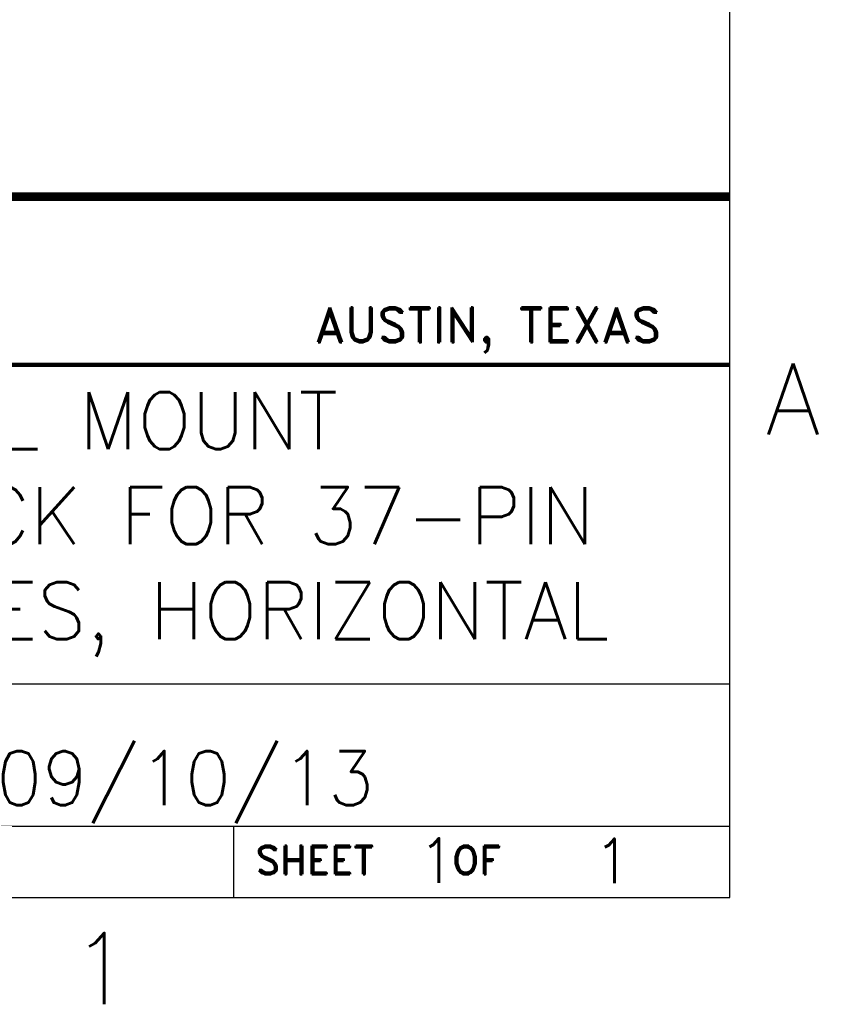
# Model space of a CAD drawing. Header units: inches. Extents: x -28.4 to 11.2, y 24.4 to 41.4.
# Tile 11 of 16: x -9.4 to -6.6, y 24.5 to 27.9. Entities that reach past the tile are written whole.
import ezdxf
from ezdxf.enums import TextEntityAlignment as Align

# ---------------------------------------------------------------- set-up
doc = ezdxf.new("R2010")
doc.units = ezdxf.units.IN
doc.header["$LTSCALE"] = 1.87
doc.header["$MEASUREMENT"] = 0
doc.layers.get('0').update_dxf_attribs({"linetype": 'CONTINUOUS'})
doc.styles.add('ROMANS', font='romans.shx')
doc.styles.add('SIMPLEX', font='SIMPLEX')

msp = doc.modelspace()

# ---------------------------------------------------------------- linework, layer by layer
for p, q in [((-6.9245, 24.8613), (-6.9245, 40.8613)), ((-12.0495, 25.6113), (-6.9245, 25.6113)), ((-12.0495, 25.1113), (-6.9245, 25.1113)), ((-8.6645, 24.8613), (-8.6645, 25.1113)), ((-27.9245, 24.8613), (-6.9245, 24.8613))]:
    msp.add_line(p, q)
for points, const_width in [([(-14.8145, 24.8463), (-14.8145, 27.3213), (-6.9245, 27.3213)], 0.03), ([(-11.6957, 26.7313), (-6.9245, 26.7313)], 0.015)]:
    msp.add_lwpolyline(points, dxfattribs=dict(const_width=const_width))

# ---------------------------------------------------------------- texts
at = {"style": 'SIMPLEX'}
for s, p in [('A', (-6.7995, 26.4863)), ('1', (-9.237, 24.4863))]:
    msp.add_text(s, height=0.25, dxfattribs=at).set_placement(p)
for s, insert, char_height, width, attachment_point, style in [('{\\Fromand|c0;AUSTIN, TEXAS}', (-7.1656, 26.8529), 0.1216, 1.4119, 6, 'ROMANS'), ('DIN-RAIL MOUNT\\PTERMINAL BLOCK FOR 37-PIN D-SUB MODULES, HORIZONTAL', (-9.4267, 26.1713), 0.2, 4.929564, 5, 'SIMPLEX'), ('{\\Fromand|c0;SHEET    OF}', (-8.5884, 24.9926), 0.1, 1.3384, 4, 'ROMANS')]:
    msp.add_mtext(s, dxfattribs=dict(insert=insert, char_height=char_height, width=width, attachment_point=attachment_point, style=style))
at = {"style": 'ROMANS', "flags": 4}
for tag, text, height, p in [('09/10/13', '', 0.19, (-8.8408, 25.2802)), ('1', '1', 0.1562, (-7.9521, 24.9908)), ('1', '1', 0.1562, (-7.3364, 24.9894))]:
    msp.add_attdef(tag, text=text, height=height, dxfattribs=at).set_placement(p, align=Align.MIDDLE_CENTER)

doc.saveas('drawing.dxf')
